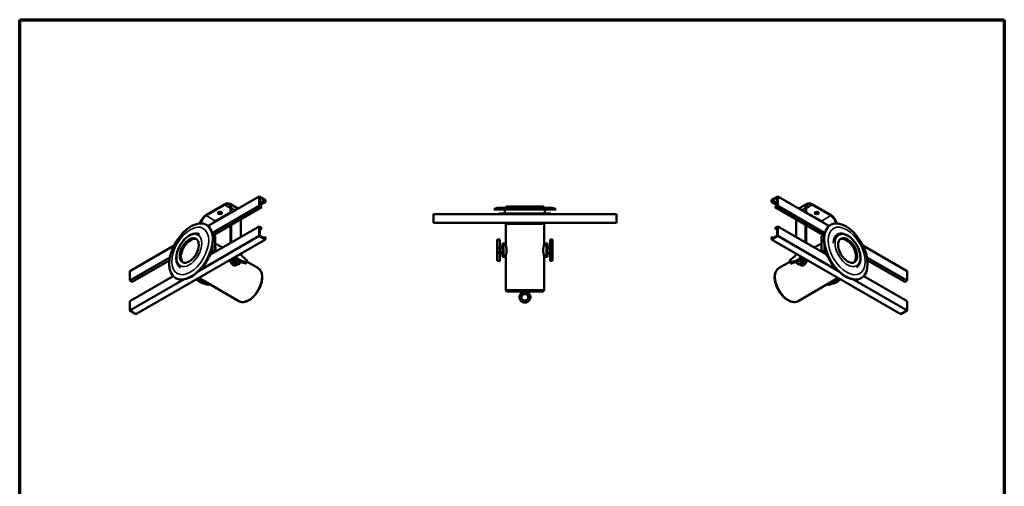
# Model space of a CAD drawing. Header units: millimetres. Extents: x 20 to 2980, y 20 to 2980.
# Tile 6 of 6: x 20 to 2980, y 1577 to 2980. Entities that reach past the tile are written whole.
import ezdxf

# ---------------------------------------------------------------- set-up
doc = ezdxf.new("R2010")
doc.units = ezdxf.units.MM
for name, color, linetype, lineweight in [('Border (ISO)', 7, 'Continuous', 70), ('Visible (ISO)', 7, 'Continuous', 50), ('Visible Narrow (ISO)', 7, 'Continuous', 35)]:
    doc.layers.add(name, color=color, linetype=linetype, lineweight=lineweight)

# ---------------------------------------------------------------- blocks, each defined once
blk = doc.blocks.new('Borders Chauvet')
at = {"layer": 'Border (ISO)'}
for p, q in [((20, 2980), (2980, 2980)), ((20, 20), (20, 2980)), ((2980, 2980), (2980, 20))]:
    blk.add_line(p, q, dxfattribs=at)

msp = doc.modelspace()

# ---------------------------------------------------------------- linework, layer by layer
at = {"layer": 'Visible (ISO)'}
for p, q in [((586.1, 2359.7), (740.1, 2448.6)), ((740.1, 2448.6), (740.1, 2420)), ((758.5, 2438), (740.1, 2448.6)), ((741.5, 2446.2), (741.5, 2420.9)), ((741.5, 2446.2), (757.1, 2437.2)), ((741.5, 2428.2), (757.1, 2437.2)), ((757.1, 2432.3), (741.5, 2423.3)), ((758.5, 2431.5), (741.5, 2421.7)), ((757.1, 2437.2), (757.1, 2432.3)), ((757.1, 2432.3), (758.5, 2431.5)), ((758.5, 2438), (758.5, 2431.5)), ((2298.7, 2448.6), (2280.3, 2438)), ((2280.3, 2438), (2280.3, 2431.5)), ((2281.7, 2432.3), (2280.3, 2431.5)), ((2297.3, 2421.7), (2280.3, 2431.5)), ((2281.7, 2437.2), (2297.3, 2446.2)), ((2281.7, 2437.2), (2297.3, 2428.2)), ((2281.7, 2432.3), (2281.7, 2437.2)), ((2297.3, 2423.3), (2281.7, 2432.3)), ((2297.3, 2420.9), (2297.3, 2446.2)), ((2298.7, 2448.6), (2452.7, 2359.7)), ((2298.7, 2420), (2298.7, 2448.6)), ((580.4, 2393), (636.3, 2425.3)), ((580.4, 2390.6), (636.3, 2422.8)), ((740.1, 2420), (598.6, 2338.4)), ((602.3, 2332.3), (747.2, 2416)), ((608.7, 2374.2), (654, 2400.4)), ((676.2, 2411.7), (650.3, 2426.7)), ((654, 2412.6), (654, 2398.9)), ((656.1, 2413.8), (656.1, 2400.1)), ((740.1, 2420), (747.2, 2416)), ((747.2, 2417.6), (741.5, 2420.9)), ((747.2, 2417.6), (747.2, 2416)), ((1446.2, 2410.4), (1631.4, 2410.4)), ((1446.9, 2409.1), (1446.2, 2410.4)), ((1446.9, 2409.1), (1630.7, 2409.1)), ((1617.3, 2413.9), (1460.3, 2413.9)), ((1478.8, 2409.1), (1478.8, 2397.4)), ((1485.3, 2417.8), (1592.3, 2417.8)), ((1598.8, 2409.1), (1598.8, 2397.4)), ((1630.7, 2409.1), (1631.4, 2410.4)), ((2297.3, 2420.9), (2291.6, 2417.6)), ((2291.6, 2416), (2298.7, 2420)), ((2291.6, 2417.6), (2291.6, 2416)), ((2291.6, 2416), (2436.5, 2332.3)), ((2440.2, 2338.4), (2298.7, 2420)), ((2388.5, 2426.7), (2362.6, 2411.7)), ((2382.7, 2413.8), (2382.7, 2400.1)), ((2384.8, 2412.6), (2384.8, 2398.9)), ((2384.8, 2400.4), (2430.1, 2374.2)), ((2402.5, 2425.3), (2458.3, 2393)), ((2402.5, 2422.8), (2458.3, 2390.6)), ((684.4, 2379.7), (684.4, 2325.8)), ((1813.8, 2395.4), (1263.8, 2395.4)), ((1263.8, 2369.4), (1263.8, 2395.4)), ((1813.8, 2369.4), (1263.8, 2369.4)), ((1462.4, 2397.4), (1460.4, 2397.4)), ((1460.4, 2395.4), (1460.4, 2397.4)), ((1504.9, 2397.4), (1462.4, 2397.4)), ((1462.4, 2395.4), (1462.4, 2397.4)), ((1478.8, 2369.4), (1478.8, 2366.4)), ((1504.9, 2397.4), (1504.9, 2395.4)), ((1572.7, 2397.4), (1504.9, 2397.4)), ((1572.7, 2397.4), (1572.7, 2395.4)), ((1615.2, 2397.4), (1572.7, 2397.4)), ((1598.8, 2369.4), (1598.8, 2366.4)), ((1615.2, 2397.4), (1615.2, 2395.4)), ((1617.2, 2397.4), (1615.2, 2397.4)), ((1617.2, 2397.4), (1617.2, 2395.4)), ((1813.8, 2395.4), (1813.8, 2369.4)), ((2354.4, 2379.7), (2354.4, 2325.8)), ((593.8, 2273.5), (740.1, 2358)), ((595.8, 2346.1), (595.3, 2347.1)), ((654, 2362.1), (654, 2308.3)), ((656.1, 2363.4), (656.1, 2309.5)), ((747.2, 2353.9), (740.1, 2358)), ((740.1, 2358), (740.1, 2329.4)), ((741.5, 2355.5), (741.5, 2330.2)), ((741.5, 2355.5), (747.2, 2352.3)), ((747.2, 2352.3), (741.5, 2349)), ((747.2, 2352.3), (747.2, 2353.9)), ((1598.8, 2366.4), (1478.8, 2366.4)), ((1481.3, 2302.9), (1481.3, 2366.4)), ((1596.3, 2302.9), (1596.3, 2366.4)), ((2298.7, 2358), (2291.6, 2353.9)), ((2291.6, 2352.3), (2297.3, 2355.5)), ((2291.6, 2352.3), (2291.6, 2353.9)), ((2297.3, 2349), (2291.6, 2352.3)), ((2297.3, 2330.2), (2297.3, 2355.5)), ((2298.7, 2358), (2445, 2273.5)), ((2298.7, 2329.4), (2298.7, 2358)), ((2382.7, 2363.4), (2382.7, 2309.5)), ((2384.8, 2362.1), (2384.8, 2308.3)), ((2443, 2346.1), (2443.5, 2347.1)), ((758.5, 2318.8), (369.6, 2094.3)), ((740.1, 2329.4), (557.5, 2224)), ((608.1, 2328.9), (599.7, 2333.8)), ((608.1, 2281.8), (608.1, 2328.9)), ((740.1, 2329.4), (758.5, 2318.8)), ((757.1, 2321.2), (741.5, 2330.2)), ((752.8, 2323.7), (757.1, 2326.1)), ((757.1, 2326.1), (758.5, 2325.3)), ((757.1, 2326.1), (757.1, 2321.2)), ((758.5, 2318.8), (758.5, 2325.3)), ((1463.3, 2319.2), (1455.9, 2319)), ((1455.9, 2292.8), (1455.9, 2319.1)), ((1463.3, 2319.2), (1463.3, 2292.7)), ((1621.6, 2319), (1614.3, 2319.2)), ((1614.3, 2292.7), (1614.3, 2319.2)), ((1621.6, 2319), (1621.6, 2292.7)), ((2280.3, 2318.8), (2298.7, 2329.4)), ((2281.7, 2326.1), (2280.3, 2325.3)), ((2280.3, 2318.8), (2280.3, 2325.3)), ((2669.2, 2094.3), (2280.3, 2318.8)), ((2297.3, 2330.2), (2281.7, 2321.2)), ((2281.7, 2326.1), (2286, 2323.7)), ((2281.7, 2321.2), (2281.7, 2326.1)), ((2481.3, 2224), (2298.7, 2329.4)), ((2439.1, 2333.8), (2430.6, 2328.9)), ((2430.6, 2328.9), (2430.6, 2281.8)), ((351.2, 2224.1), (484, 2300.8)), ((598.2, 2284.5), (585.7, 2262.8)), ((599.8, 2283.6), (594.1, 2273.7)), ((599.7, 2285.3), (598.2, 2284.5)), ((598.2, 2284.5), (599.8, 2283.6)), ((599.7, 2304.2), (599.7, 2285.3)), ((599.7, 2285.3), (606.9, 2281.1)), ((599.8, 2283.6), (605.5, 2280.3)), ((630, 2294.4), (608.1, 2307.1)), ((1463.3, 2292.7), (1455.9, 2292.7)), ((1455.9, 2280.8), (1455.9, 2292.7)), ((1463.3, 2280.7), (1455.9, 2280.8)), ((1455.9, 2254.5), (1455.9, 2280.8)), ((1471.3, 2294.4), (1463.3, 2294.7)), ((1463.3, 2292.7), (1463.3, 2280.7)), ((1463.3, 2280.7), (1463.3, 2254.2)), ((1471.3, 2266.7), (1471.3, 2306.7)), ((1474.3, 2306.7), (1471.3, 2306.7)), ((1474.3, 2306.7), (1481.3, 2306.7)), ((1474.3, 2306.7), (1474.3, 2266.7)), ((1481.3, 2302.9), (1474.3, 2302.9)), ((1603.3, 2306.7), (1596.3, 2306.7)), ((1603.3, 2302.9), (1596.3, 2302.9)), ((1603.3, 2266.7), (1603.3, 2306.7)), ((1603.3, 2306.7), (1606.3, 2306.7)), ((1606.3, 2306.7), (1606.3, 2266.7)), ((1606.3, 2294.4), (1614.3, 2294.7)), ((1614.3, 2292.7), (1621.6, 2292.7)), ((1614.3, 2280.7), (1614.3, 2292.7)), ((1614.3, 2280.7), (1621.6, 2280.8)), ((1614.3, 2254.2), (1614.3, 2280.7)), ((1621.6, 2292.7), (1621.6, 2280.8)), ((1621.6, 2280.9), (1621.6, 2254.6)), ((2408.8, 2294.4), (2430.6, 2307.1)), ((2431.9, 2281.1), (2439.1, 2285.3)), ((2433.3, 2280.3), (2439, 2283.6)), ((2439, 2283.6), (2440.5, 2284.5)), ((2444.7, 2273.7), (2439, 2283.6)), ((2439.1, 2285.3), (2439.1, 2304.2)), ((2440.5, 2284.5), (2439.1, 2285.3)), ((2453.1, 2262.8), (2440.5, 2284.5)), ((2554.8, 2300.8), (2687.6, 2224.1)), ((471.7, 2265), (351.2, 2195.5)), ((358.3, 2191.4), (470.3, 2256.1)), ((569.7, 2231.7), (593.8, 2273.5)), ((671.7, 2256.7), (676.9, 2259.9)), ((680.2, 2251.8), (671.7, 2256.7)), ((674, 2253.2), (675.9, 2254.2)), ((676.9, 2259.9), (685.3, 2255)), ((680.2, 2251.8), (685.3, 2255)), ((685.3, 2272.5), (681.8, 2274.5)), ((684.4, 2276), (684.4, 2273.1)), ((703.9, 2256.1), (703.9, 2249.9)), ((735.8, 2233.3), (703.9, 2251.8)), ((1455.9, 2254.5), (1463.3, 2254.2)), ((1471.3, 2279), (1463.3, 2278.7)), ((1474.3, 2266.7), (1471.3, 2266.7)), ((1481.3, 2270.5), (1474.3, 2270.5)), ((1474.3, 2266.7), (1481.3, 2266.7)), ((1481.3, 2167.1), (1481.3, 2270.5)), ((1603.3, 2270.5), (1596.3, 2270.5)), ((1596.3, 2167.1), (1596.3, 2270.5)), ((1603.3, 2266.7), (1596.3, 2266.7)), ((1603.3, 2266.7), (1606.3, 2266.7)), ((1606.3, 2279), (1614.3, 2278.7)), ((1614.3, 2254.2), (1621.6, 2254.5)), ((2303, 2233.3), (2334.9, 2251.8)), ((2334.9, 2249.9), (2334.9, 2256.1)), ((2356.9, 2274.5), (2353.5, 2272.5)), ((2353.5, 2255), (2361.9, 2259.9)), ((2358.6, 2251.8), (2353.5, 2255)), ((2354.4, 2276), (2354.4, 2273.1)), ((2367.1, 2256.7), (2358.6, 2251.8)), ((2367.1, 2256.7), (2361.9, 2259.9)), ((2364.8, 2253.2), (2362.9, 2254.2)), ((2445, 2273.5), (2469.1, 2231.7)), ((2687.6, 2195.5), (2567.1, 2265)), ((2568.5, 2256.1), (2680.5, 2191.4)), ((351.2, 2195.5), (351.2, 2224.1)), ((559.2, 2225.7), (569.7, 2231.7)), ((568.2, 2232.5), (562.6, 2229.3)), ((577.7, 2249), (568.2, 2232.5)), ((568.2, 2232.5), (569.7, 2231.7)), ((673.9, 2243.3), (670.5, 2241.3)), ((678.1, 2244.2), (680.3, 2245.5)), ((2360.7, 2244.2), (2358.5, 2245.5)), ((2368.3, 2241.3), (2364.9, 2243.3)), ((2470.5, 2232.5), (2461, 2249)), ((2470.5, 2232.5), (2469.1, 2231.7)), ((2469.1, 2231.7), (2479.6, 2225.7)), ((2476.2, 2229.3), (2470.5, 2232.5)), ((2687.6, 2224.1), (2687.6, 2195.5)), ((351.2, 2133.4), (481.4, 2208.6)), ((514.5, 2199.1), (351.2, 2104.9)), ((358.3, 2191.4), (351.2, 2195.5)), ((510.7, 2198.6), (509.5, 2198.5)), ((678.3, 2133.7), (558.2, 2203.1)), ((564.9, 2195), (559.7, 2192.2)), ((568.1, 2187.3), (559.7, 2192.2)), ((564.9, 2195), (573.4, 2190.1)), ((2360.5, 2133.7), (2480.6, 2203.1)), ((2465.4, 2190.1), (2473.9, 2195)), ((2479.1, 2192.2), (2470.6, 2187.3)), ((2473.9, 2195), (2479.1, 2192.2)), ((2687.6, 2104.9), (2524.3, 2199.1)), ((2528.1, 2198.6), (2529.3, 2198.5)), ((2557.4, 2208.6), (2687.6, 2133.4)), ((2687.6, 2195.5), (2680.5, 2191.4)), ((573.4, 2190.1), (568.1, 2187.3)), ((1591.3, 2162.1), (1486.3, 2162.1)), ((1531.1, 2162.1), (1531.1, 2159.8)), ((1546.4, 2162.1), (1546.4, 2159.8)), ((2465.4, 2190.1), (2470.6, 2187.3)), ((351.2, 2104.9), (351.2, 2133.4)), ((1545.7, 2156.4), (1531.9, 2156.4)), ((1537.1, 2154.4), (1536, 2154.7)), ((1537.1, 2154.4), (1540.4, 2154.4)), ((1540.4, 2154.4), (1541.6, 2154.7)), ((2687.6, 2133.4), (2687.6, 2104.9)), ((369.6, 2094.3), (351.2, 2104.9)), ((2687.6, 2104.9), (2669.2, 2094.3))]:
    msp.add_line(p, q, dxfattribs=at)
for centre, radius, start, end in [((1460.3, 2383.9), 30, 90, 117.9529), ((1485.3, 2413.8), 4, 90, 178.5675), ((1592.3, 2413.8), 4, 1.4325, 90), ((1617.3, 2383.9), 30, 62.0471, 90), ((1486.3, 2167.1), 5, 180, 270), ((1591.3, 2167.1), 5, 270, 0)]:
    msp.add_arc(centre, radius, start, end, dxfattribs=at)
for centre, major_axis, start_param, end_param in [((636.3, 2402.4), (14, 24.2), 5.497787, 7.068583), ((2402.5, 2402.4), (-14, 24.2), 5.497787, 7.068583), ((622.5, 2401), (-6.5, 0), 0.332447, 2.809146), ((636.3, 2402.4), (12.5, 21.7), 5.497787, 7.068583), ((2402.5, 2402.4), (-12.5, 21.7), 5.497787, 7.068583), ((2416.3, 2401), (-6.5, 0), 0.332447, 2.809146), ((580.4, 2370.2), (14, 24.2), 0.785398, 2.004644), ((580.4, 2370.2), (12.5, 21.7), 0.785398, 2.015083), ((608.7, 2353.8), (12.5, 21.7), 0.785398, 1.167186), ((2430.1, 2353.8), (-12.5, 21.7), 5.115999, 5.497787), ((2458.3, 2370.2), (-14, 24.2), 4.278541, 5.497787), ((2458.3, 2370.2), (-12.5, 21.7), 4.268103, 5.497787), ((536, 2282.3), (45.9, 79.6), 3.526237, 5.898541), ((2502.8, 2282.3), (45.9, -79.6), 3.526237, 5.898541), ((533.4, 2283.8), (-20.3, -35.1), 3.229001, 6.195777), ((2505.4, 2283.8), (-20.3, 35.1), 3.229001, 6.195777), ((566.2, 2264.9), (30, 52), 5.352462, 5.643112), ((2472.6, 2264.9), (30, -52), 3.781666, 4.072316), ((668.1, 2261.6), (10, -17.3), 4.491391, 6.283185), ((670.3, 2262.8), (10, -17.3), 4.491391, 6.835085), ((635.3, 2162.6), (-75, 129.9), 5.148044, 5.225972), ((670.3, 2259.9), (3.86, -6.69), 3.904466, 6.25849), ((640.5, 2165.6), (75.1, -130.1), 2.006754, 2.083415), ((716.5, 2115.7), (-75, 129.9), 5.664549, 5.84753), ((721.7, 2366.8), (-75.1, 130.1), 2.006754, 2.187987), ((721.7, 2118.7), (75.1, -130.1), 2.524401, 2.705635), ((2317.1, 2366.8), (-75.1, -130.1), 0.953605, 1.134839), ((2317.1, 2118.7), (75.1, 130.1), 0.435957, 0.617191), ((2322.3, 2115.7), (-75, -129.9), 3.577248, 3.760229), ((2368.5, 2262.8), (-10, -17.3), 5.731285, 8.074979), ((2370.7, 2261.6), (-10, -17.3), 0, 1.791794), ((2398.3, 2165.6), (75.1, 130.1), 1.058177, 1.134839), ((2368.5, 2259.9), (-3.86, -6.69), 0.024695, 2.378719), ((2403.5, 2162.6), (-75, -129.9), 4.198806, 4.276734), ((523.3, 2097.9), (-75.1, 130.1), 5.148346, 5.225008), ((528.5, 2100.9), (75, -129.9), 2.006452, 2.084379), ((569.1, 2201.5), (-4, 6.93), 1.599574, 2.645995), ((574.8, 2207.7), (10, -17.3), 4.973866, 6.021709), ((2464, 2207.7), (-10, -17.3), 0.261477, 1.30932), ((2469.7, 2201.5), (-4, -6.93), 0.495598, 1.542019), ((2510.2, 2100.9), (75, 129.9), 1.057214, 1.135141), ((2515.4, 2097.9), (-75.1, -130.1), 4.19977, 4.276432), ((604.5, 2051.1), (-75.1, 130.1), 5.665994, 5.847228), ((609.7, 2054.1), (75, -129.9), 2.584672, 2.705937), ((2434.3, 2051.1), (-75.1, -130.1), 3.57755, 3.758784), ((2429.1, 2054.1), (75, 129.9), 0.435655, 0.55692)]:
    msp.add_ellipse(centre, major_axis=major_axis, ratio=0.57735, start_param=start_param, end_param=end_param, dxfattribs=at)
for centre, major_axis in [((622.5, 2398.5), (6.5, 0)), ((2416.3, 2398.5), (-6.5, 0)), ((535.1, 2282.9), (-46.3, -80.2)), ((2503.7, 2282.9), (-46.3, 80.2)), ((529.8, 2285.9), (-20.3, -35.1)), ((2509, 2285.9), (-20.3, 35.1))]:
    msp.add_ellipse(centre, major_axis=major_axis, ratio=0.57735, dxfattribs=at)
for points, knots in [([(560.8, 2334.4), (557.9, 2336), (554.6, 2336.8), (547.2, 2337.3), (543, 2336.6), (534.4, 2333.7), (529.9, 2331.2), (521.1, 2324.9), (516.8, 2320.9), (509, 2311.9), (505.4, 2306.9), (499.3, 2296.3), (496.8, 2290.7), (492.9, 2279.4), (491.7, 2273.8), (490.6, 2262.9), (490.8, 2257.8), (492.7, 2248.4), (494.4, 2244.3), (498.7, 2238.4), (500.8, 2236.3), (503.3, 2234.8)], [5.515471, 5.515471, 5.515471, 5.515471, 5.780059, 5.780059, 6.082365, 6.082365, 6.409793, 6.409793, 6.741577, 6.741577, 7.071485, 7.071485, 7.400497, 7.400497, 7.73043, 7.73043, 8.062224, 8.062224, 8.38933, 8.38933, 8.621696, 8.621696, 8.621696, 8.621696]), ([(2535.5, 2234.8), (2538.3, 2236.6), (2540.7, 2239), (2544.8, 2245.2), (2546.3, 2249.1), (2548.1, 2258), (2548.2, 2263.2), (2547.1, 2274), (2545.8, 2279.6), (2541.9, 2290.9), (2539.4, 2296.5), (2533.2, 2307.1), (2529.6, 2312.1), (2521.8, 2321.1), (2517.6, 2325), (2508.7, 2331.4), (2504.1, 2333.8), (2495.1, 2336.8), (2490.6, 2337.4), (2483.4, 2336.6), (2480.6, 2335.8), (2478, 2334.4)], [3.944675, 3.944675, 3.944675, 3.944675, 4.209263, 4.209263, 4.511569, 4.511569, 4.838997, 4.838997, 5.170781, 5.170781, 5.500688, 5.500688, 5.829701, 5.829701, 6.159634, 6.159634, 6.491428, 6.491428, 6.818534, 6.818534, 7.050899, 7.050899, 7.050899, 7.050899]), ([(1481.3, 2302.9), (1481.3, 2302.9), (1481.3, 2302.8), (1481.4, 2302.4), (1481.5, 2302.1), (1481.7, 2301.3), (1481.9, 2300.8), (1482.2, 2299.6), (1482.3, 2298.9), (1482.6, 2297.5), (1482.7, 2296.7), (1483, 2294.9), (1483.2, 2293.9), (1483.4, 2292), (1483.5, 2290.9), (1483.6, 2288.8), (1483.6, 2287.8), (1483.6, 2286.7)], [7.375023, 7.375023, 7.375023, 7.375023, 7.68228, 7.68228, 7.989537, 7.989537, 8.296794, 8.296794, 8.604052, 8.604052, 8.91138, 8.91138, 9.218708, 9.218708, 9.526036, 9.526036, 9.833364, 9.833364, 9.833364, 9.833364]), ([(1483.6, 2286.7), (1483.6, 2285.7), (1483.6, 2284.6), (1483.5, 2282.5), (1483.4, 2281.5), (1483.2, 2279.5), (1483, 2278.6), (1482.7, 2276.8), (1482.6, 2276), (1482.3, 2274.5), (1482.2, 2273.9), (1481.9, 2272.7), (1481.7, 2272.2), (1481.5, 2271.3), (1481.4, 2271), (1481.3, 2270.6), (1481.3, 2270.5), (1481.3, 2270.5)], [0, 0, 0, 0, 0.307328, 0.307328, 0.614656, 0.614656, 0.921984, 0.921984, 1.229312, 1.229312, 1.536569, 1.536569, 1.843827, 1.843827, 2.151084, 2.151084, 2.458341, 2.458341, 2.458341, 2.458341]), ([(1594, 2286.7), (1594, 2287.8), (1594, 2288.8), (1594.1, 2290.9), (1594.2, 2292), (1594.4, 2293.9), (1594.6, 2294.9), (1594.8, 2296.7), (1595, 2297.5), (1595.3, 2298.9), (1595.4, 2299.6), (1595.7, 2300.8), (1595.8, 2301.3), (1596.1, 2302.1), (1596.2, 2302.4), (1596.3, 2302.8), (1596.3, 2302.9), (1596.3, 2302.9)], [0, 0, 0, 0, 0.307328, 0.307328, 0.614656, 0.614656, 0.921984, 0.921984, 1.229312, 1.229312, 1.536569, 1.536569, 1.843827, 1.843827, 2.151084, 2.151084, 2.458341, 2.458341, 2.458341, 2.458341]), ([(1596.3, 2270.5), (1596.3, 2270.5), (1596.3, 2270.6), (1596.2, 2271), (1596.1, 2271.3), (1595.8, 2272.2), (1595.7, 2272.7), (1595.4, 2273.9), (1595.3, 2274.5), (1595, 2276), (1594.8, 2276.8), (1594.6, 2278.6), (1594.4, 2279.5), (1594.2, 2281.5), (1594.1, 2282.5), (1594, 2284.6), (1594, 2285.7), (1594, 2286.7)], [7.375023, 7.375023, 7.375023, 7.375023, 7.68228, 7.68228, 7.989537, 7.989537, 8.296794, 8.296794, 8.604052, 8.604052, 8.91138, 8.91138, 9.218708, 9.218708, 9.526036, 9.526036, 9.833364, 9.833364, 9.833364, 9.833364]), ([(661.5, 2241.6), (660.8, 2242.1), (660.1, 2242.6), (658.7, 2243.8), (658, 2244.5), (656.8, 2246.1), (656.2, 2247), (655.1, 2248.8), (654.7, 2249.7), (653.9, 2251.6), (653.5, 2252.6), (652.8, 2254.7), (652.6, 2255.7), (652.3, 2257), (652.3, 2257.2), (652.2, 2257.4)], [0, 0, 0, 0, 0.307328, 0.307328, 0.614656, 0.614656, 0.921984, 0.921984, 1.229312, 1.229312, 1.536569, 1.536569, 1.843827, 1.843827, 1.912882, 1.912882, 1.912882, 1.912882]), ([(2386.6, 2257.4), (2386.5, 2257.2), (2386.5, 2257), (2386.2, 2255.7), (2386, 2254.7), (2385.3, 2252.6), (2384.9, 2251.6), (2384.1, 2249.7), (2383.7, 2248.8), (2382.6, 2247), (2382, 2246.1), (2380.8, 2244.5), (2380.1, 2243.8), (2378.7, 2242.6), (2378, 2242.1), (2377.3, 2241.6)], [7.920482, 7.920482, 7.920482, 7.920482, 7.989537, 7.989537, 8.296794, 8.296794, 8.604052, 8.604052, 8.91138, 8.91138, 9.218708, 9.218708, 9.526036, 9.526036, 9.833364, 9.833364, 9.833364, 9.833364]), ([(670.5, 2241.3), (669.9, 2241), (669.2, 2240.7), (667.7, 2240.3), (667, 2240.2), (665.4, 2240.3), (664.6, 2240.4), (663, 2240.9), (662.3, 2241.2), (661.5, 2241.6)], [8.604052, 8.604052, 8.604052, 8.604052, 8.91138, 8.91138, 9.218708, 9.218708, 9.526036, 9.526036, 9.833364, 9.833364, 9.833364, 9.833364]), ([(735.8, 2233.3), (738.9, 2231.6), (741.6, 2229), (745.8, 2222.7), (747.4, 2218.8), (749.2, 2210), (749.5, 2204.8), (748.4, 2194), (747.2, 2188.3), (743.4, 2177), (740.8, 2171.4), (734.7, 2160.8), (731.2, 2155.7), (723.4, 2146.8), (719.1, 2142.8), (710.2, 2136.4), (705.6, 2133.9), (696.4, 2130.9), (691.8, 2130.3), (684.3, 2131.1), (681.1, 2132.1), (678.3, 2133.7)], [0.785398, 0.785398, 0.785398, 0.785398, 1.060044, 1.060044, 1.356853, 1.356853, 1.684949, 1.684949, 2.019782, 2.019782, 2.352373, 2.352373, 2.683785, 2.683785, 3.016318, 3.016318, 3.351118, 3.351118, 3.679473, 3.679473, 3.926991, 3.926991, 3.926991, 3.926991]), ([(2360.5, 2133.7), (2357.4, 2132), (2353.9, 2130.9), (2346.2, 2130.4), (2342.1, 2131), (2333.5, 2133.8), (2329, 2136.2), (2320.1, 2142.5), (2315.8, 2146.4), (2307.9, 2155.4), (2304.3, 2160.4), (2298.2, 2171), (2295.6, 2176.6), (2291.7, 2187.8), (2290.5, 2193.5), (2289.3, 2204.4), (2289.5, 2209.7), (2291.5, 2219.1), (2293.2, 2223.4), (2297.7, 2229.5), (2300.2, 2231.7), (2303, 2233.3)], [2.356194, 2.356194, 2.356194, 2.356194, 2.630841, 2.630841, 2.927649, 2.927649, 3.255745, 3.255745, 3.590578, 3.590578, 3.92317, 3.92317, 4.254582, 4.254582, 4.587115, 4.587115, 4.921914, 4.921914, 5.25027, 5.25027, 5.497787, 5.497787, 5.497787, 5.497787]), ([(2377.3, 2241.6), (2376.5, 2241.2), (2375.8, 2240.9), (2374.2, 2240.4), (2373.4, 2240.3), (2371.8, 2240.2), (2371.1, 2240.3), (2369.6, 2240.7), (2368.9, 2241), (2368.3, 2241.3)], [0, 0, 0, 0, 0.307328, 0.307328, 0.614656, 0.614656, 0.921984, 0.921984, 1.229312, 1.229312, 1.229312, 1.229312]), ([(1522.3, 2145.4), (1522.3, 2146.2), (1522.4, 2147.8), (1523, 2150.2), (1523.9, 2152.5), (1525.1, 2154.6), (1526.7, 2156.5), (1528.5, 2158.1), (1530, 2159.2), (1531, 2159.7), (1531.1, 2159.8)], [0, 0, 0, 0, 0.137606, 0.275211, 0.412817, 0.550422, 0.688028, 0.825634, 0.963239, 1, 1, 1, 1]), ([(1528.8, 2145.4), (1528.8, 2145.9), (1528.9, 2146.8), (1529.2, 2148.2), (1529.7, 2149.6), (1530.5, 2150.9), (1531.4, 2152), (1532.5, 2153), (1533.8, 2153.8), (1534.9, 2154.4), (1535.7, 2154.7), (1536, 2154.7)], [0, 0, 0, 0, 0.115737, 0.231474, 0.347211, 0.462948, 0.578685, 0.694422, 0.810159, 0.925896, 1, 1, 1, 1]), ([(1531.9, 2156.4), (1531.9, 2156.8), (1531.9, 2157.1), (1531.8, 2157.9), (1531.7, 2158.2), (1531.6, 2158.7), (1531.5, 2159), (1531.3, 2159.4), (1531.2, 2159.6), (1531.2, 2159.7), (1531.1, 2159.8), (1531.1, 2159.8)], [-0.5007134, -0.5007134, -0.5007134, -0.5007134, -0.4213638, -0.4213638, -0.3279547, -0.3279547, -0.1942602, -0.1942602, -0.0970518, -0.0970518, -0.000001, -0.000001, -0.000001, -0.000001]), ([(1531.9, 2156.4), (1532.3, 2156.2), (1532.8, 2156.1), (1533.7, 2155.8), (1534.1, 2155.6), (1534.8, 2155.4), (1535.2, 2155.2), (1535.6, 2155), (1535.8, 2154.9), (1535.9, 2154.8), (1536, 2154.8), (1536, 2154.8), (1536, 2154.7), (1536, 2154.7)], [0.000001, 0.000001, 0.000001, 0.000001, 0.1442456, 0.1442456, 0.285153, 0.285153, 0.3941745, 0.3941745, 0.4440303, 0.4440303, 0.4785987, 0.4785987, 0.5124759, 0.5124759, 0.5124759, 0.5124759]), ([(1541.6, 2154.7), (1541.6, 2154.7), (1541.6, 2154.8), (1541.7, 2154.8), (1541.7, 2154.9), (1542, 2155), (1542.2, 2155.1), (1542.9, 2155.4), (1543.3, 2155.6), (1544.1, 2155.8), (1544.4, 2156), (1545, 2156.2), (1545.4, 2156.3), (1545.7, 2156.4)], [0.000001, 0.000001, 0.000001, 0.000001, 0.0607559, 0.0607559, 0.1260255, 0.1260255, 0.2184778, 0.2184778, 0.3089656, 0.3089656, 0.3678887, 0.3678887, 0.4261881, 0.4261881, 0.4261881, 0.4261881]), ([(1541.6, 2154.7), (1541.9, 2154.7), (1542.6, 2154.4), (1543.8, 2153.8), (1545.1, 2153), (1546.2, 2152), (1547.1, 2150.9), (1547.8, 2149.6), (1548.4, 2148.2), (1548.7, 2146.8), (1548.8, 2145.9), (1548.8, 2145.4)], [0.5885583, 0.5885583, 0.5885583, 0.5885583, 0.6190476, 0.6666667, 0.7142857, 0.7619048, 0.8095238, 0.8571429, 0.9047619, 0.952381, 1, 1, 1, 1]), ([(1546.4, 2159.8), (1546.4, 2159.8), (1546.4, 2159.7), (1546.3, 2159.5), (1546.3, 2159.4), (1546.1, 2159), (1546, 2158.7), (1545.9, 2158.2), (1545.8, 2157.9), (1545.7, 2157.1), (1545.7, 2156.7), (1545.7, 2156.4)], [-0.8245874, -0.8245874, -0.8245874, -0.8245874, -0.6406828, -0.6406828, -0.4564138, -0.4564138, -0.2398483, -0.2398483, -0.1094375, -0.1094375, -0.000001, -0.000001, -0.000001, -0.000001]), ([(1546.4, 2159.8), (1546.6, 2159.7), (1547.6, 2159.2), (1549.1, 2158.1), (1550.9, 2156.5), (1552.5, 2154.6), (1553.7, 2152.5), (1554.6, 2150.2), (1555.2, 2147.8), (1555.3, 2146.2), (1555.3, 2145.4)], [0.6539455, 0.6539455, 0.6539455, 0.6539455, 0.6666667, 0.7142857, 0.7619048, 0.8095238, 0.8571429, 0.9047619, 0.952381, 1, 1, 1, 1])]:
    msp.add_open_spline(points, degree=3, knots=knots, dxfattribs=at)
for points, degree in [([(698.9, 2246.7), (701.4, 2248.3), (703.9, 2249.9)], 2), ([(2334.9, 2249.9), (2337.4, 2248.3), (2339.9, 2246.7)], 2), ([(586.7, 2182.3), (588.7, 2183.3), (590.7, 2184.3)], 2), ([(2448, 2184.3), (2450.1, 2183.3), (2452.1, 2182.3)], 2), ([(1555.3, 2145.4), (1555.3, 2144.6), (1555.2, 2142.9), (1554.6, 2140.6), (1553.7, 2138.3), (1552.5, 2136.2), (1550.9, 2134.3), (1549.1, 2132.6), (1547.1, 2131.2), (1544.8, 2130.2), (1542.5, 2129.5), (1540, 2129.1), (1537.6, 2129.1), (1535.1, 2129.5), (1532.8, 2130.2), (1530.5, 2131.2), (1528.5, 2132.6), (1526.7, 2134.3), (1525.1, 2136.2), (1523.9, 2138.3), (1523, 2140.6), (1522.4, 2142.9), (1522.3, 2144.6), (1522.3, 2145.4)], 3), ([(1548.8, 2145.4), (1548.8, 2144.9), (1548.7, 2143.9), (1548.4, 2142.5), (1547.8, 2141.2), (1547.1, 2139.9), (1546.2, 2138.7), (1545.1, 2137.7), (1543.8, 2136.9), (1542.5, 2136.3), (1541, 2135.8), (1539.5, 2135.6), (1538, 2135.6), (1536.5, 2135.8), (1535.1, 2136.3), (1533.8, 2136.9), (1532.5, 2137.7), (1531.4, 2138.7), (1530.5, 2139.9), (1529.7, 2141.2), (1529.2, 2142.5), (1528.9, 2143.9), (1528.8, 2144.9), (1528.8, 2145.4)], 3)]:
    msp.add_open_spline(points, degree=degree, dxfattribs=at)
at = {"layer": 'Visible Narrow (ISO)'}
for p, q in [((636.3, 2425.3), (636.3, 2422.8)), ((654, 2412.6), (636.3, 2422.8)), ((656.1, 2413.8), (654, 2412.6)), ((668, 2407), (656.1, 2413.8)), ((2382.7, 2413.8), (2370.8, 2407)), ((2382.7, 2413.8), (2384.8, 2412.6)), ((2402.5, 2422.8), (2384.8, 2412.6)), ((2402.5, 2425.3), (2402.5, 2422.8)), ((580.4, 2393), (580.4, 2390.6)), ((580.4, 2390.6), (608.7, 2374.2)), ((2430.1, 2374.2), (2458.3, 2390.6)), ((2458.3, 2393), (2458.3, 2390.6)), ((1481.3, 2167.1), (1596.3, 2167.1)), ((1522.3, 2145.4), (1528.8, 2145.4)), ((1555.3, 2145.4), (1548.8, 2145.4))]:
    msp.add_line(p, q, dxfattribs=at)
for centre, major_axis in [((532.6, 2284.3), (-39.3, -68)), ((529.8, 2285.9), (26.8, 46.3)), ((2506.2, 2284.3), (-39.3, 68)), ((2509, 2285.9), (26.8, -46.3))]:
    msp.add_ellipse(centre, major_axis=major_axis, ratio=0.57735, dxfattribs=at)
for centre, major_axis, start_param, end_param in [((2506.2, 2284.3), (-28.7, 49.8), 6.265501, 7.068583), ((707.1, 2183.5), (28.8, 49.8), 3.141593, 6.283185), ((2331.7, 2183.5), (28.8, -49.8), 3.141593, 6.283185)]:
    msp.add_ellipse(centre, major_axis=major_axis, ratio=0.57735, start_param=start_param, end_param=end_param, dxfattribs=at)

# ---------------------------------------------------------------- block references
msp.add_blockref('Borders Chauvet', (0, 0))

doc.saveas('drawing.dxf')
